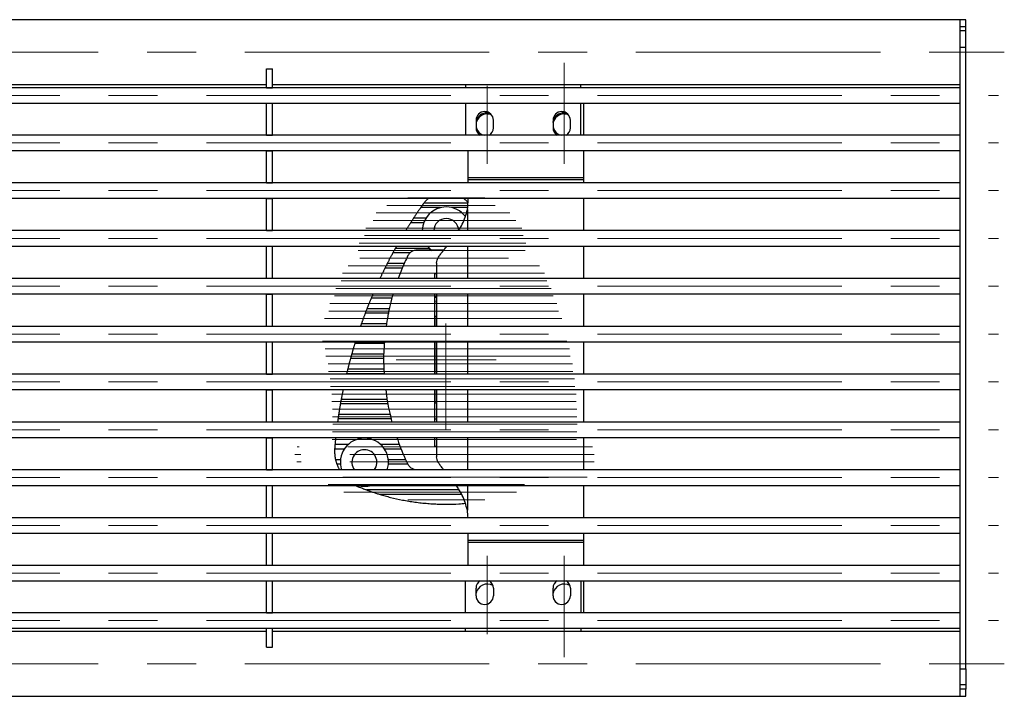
# Model space of a CAD drawing. Header units: millimetres. Extents: x 8 to 273, y 79 to 264.
# Tile 6 of 9: x 140 to 192, y 79 to 114. Entities that reach past the tile are written whole.
import ezdxf

# ---------------------------------------------------------------- set-up
doc = ezdxf.new("R2010")
doc.units = ezdxf.units.MM
doc.linetypes.add('CENTERX2', pattern=[20.32, 12.7, -2.54, 2.54, -2.54])
doc.layers.add('FORMAT', color=7, linetype='Continuous')

msp = doc.modelspace()

# ---------------------------------------------------------------- linework, layer by layer
at = {"color": 7, "linetype": 'Continuous', "lineweight": 25}
for p, q in [((189.308, 114.076), (9.908, 114.076)), ((189.608, 114.076), (189.308, 114.076)), ((189.308, 113.698), (189.308, 114.076)), ((189.308, 112.649), (189.308, 114.076)), ((189.608, 113.698), (189.308, 113.698)), ((189.608, 113.698), (189.608, 114.076)), ((189.608, 113.488), (189.608, 113.698)), ((189.608, 113.488), (189.308, 113.488)), ((189.608, 112.649), (189.608, 113.488)), ((189.308, 112.649), (189.608, 112.649)), ((189.308, 80.333), (189.308, 112.649)), ((189.608, 80.333), (189.608, 112.649)), ((153.278, 111.522), (153.578, 111.522)), ((153.278, 110.542), (153.278, 111.522)), ((153.578, 110.542), (153.578, 111.522)), ((189.308, 110.536), (9.908, 110.536)), ((117.698, 110.706), (153.278, 110.706)), ((153.278, 110.542), (153.578, 110.542)), ((153.278, 110.536), (153.278, 110.542)), ((153.578, 110.706), (189.308, 110.706)), ((153.578, 110.536), (153.578, 110.542)), ((163.608, 110.706), (163.608, 110.536)), ((169.608, 110.536), (169.608, 110.706)), ((9.908, 109.736), (189.308, 109.736)), ((153.278, 109.73), (153.278, 109.736)), ((153.278, 109.73), (153.578, 109.73)), ((153.278, 108.075), (153.278, 109.73)), ((153.578, 109.73), (153.578, 109.736)), ((153.578, 108.075), (153.578, 109.73)), ((163.608, 109.736), (163.608, 108.068)), ((169.608, 108.068), (169.608, 109.736)), ((169.744, 109.736), (169.744, 108.068)), ((164.744, 109.241), (164.849, 109.232)), ((168.744, 109.241), (168.849, 109.232)), ((164.158, 108.852), (164.158, 108.452)), ((165.058, 108.452), (165.058, 108.852)), ((168.158, 108.852), (168.158, 108.452)), ((169.058, 108.452), (169.058, 108.852)), ((189.308, 108.068), (9.908, 108.068)), ((153.278, 108.075), (153.578, 108.075)), ((153.278, 108.068), (153.278, 108.075)), ((153.578, 108.068), (153.578, 108.075)), ((9.908, 107.268), (189.308, 107.268)), ((153.278, 107.26), (153.278, 107.268)), ((153.278, 107.26), (153.578, 107.26)), ((153.278, 105.6), (153.278, 107.26)), ((153.578, 107.26), (153.578, 107.268)), ((153.578, 105.6), (153.578, 107.26)), ((163.744, 105.867), (163.744, 107.268)), ((169.744, 107.268), (169.744, 105.867)), ((189.308, 105.592), (9.908, 105.592)), ((153.278, 105.6), (153.578, 105.6)), ((153.278, 105.592), (153.278, 105.6)), ((153.578, 105.592), (153.578, 105.6)), ((163.744, 105.765), (163.744, 105.867)), ((163.744, 105.867), (169.744, 105.867)), ((163.744, 105.592), (163.744, 105.765)), ((163.744, 105.765), (169.744, 105.765)), ((169.744, 105.867), (169.744, 105.765)), ((169.744, 105.765), (169.744, 105.592)), ((9.908, 104.792), (189.308, 104.792)), ((153.278, 104.783), (153.278, 104.792)), ((153.278, 104.783), (153.578, 104.783)), ((153.278, 103.119), (153.278, 104.783)), ((153.578, 104.783), (153.578, 104.792)), ((153.578, 103.119), (153.578, 104.783)), ((163.744, 104.741), (163.744, 104.792)), ((169.744, 104.792), (169.744, 103.11)), ((162.316, 104.306), (161.278, 104.306)), ((161.434, 103.522), (160.758, 103.522)), ((161.55, 103.757), (160.91, 103.757)), ((189.308, 103.11), (9.908, 103.11)), ((153.278, 103.119), (153.578, 103.119)), ((153.278, 103.11), (153.278, 103.119)), ((153.578, 103.11), (153.578, 103.119)), ((9.908, 102.31), (189.308, 102.31)), ((153.278, 102.301), (153.278, 102.31)), ((153.278, 102.301), (153.578, 102.301)), ((153.278, 100.634), (153.278, 102.301)), ((153.578, 102.301), (153.578, 102.31)), ((153.578, 100.634), (153.578, 102.301)), ((161.743, 102.188), (159.964, 102.188)), ((162.475, 102.091), (161.065, 102.091)), ((169.744, 102.31), (169.744, 100.624)), ((162.108, 101.424), (162.108, 100.624)), ((162.108, 100.873), (162.008, 100.867)), ((162.008, 100.867), (162.008, 100.619)), ((189.308, 100.624), (9.908, 100.624)), ((153.278, 100.634), (153.578, 100.634)), ((153.278, 100.624), (153.278, 100.634)), ((153.578, 100.624), (153.578, 100.634)), ((9.908, 99.824), (189.308, 99.824)), ((153.278, 99.814), (153.278, 99.824)), ((153.278, 99.814), (153.578, 99.814)), ((153.278, 98.145), (153.278, 99.814)), ((153.578, 99.814), (153.578, 99.824)), ((153.578, 98.145), (153.578, 99.814)), ((162.108, 99.824), (162.108, 98.135)), ((169.744, 99.824), (169.744, 98.135)), ((162.108, 99.349), (162.004, 99.33)), ((162.005, 99.461), (162.108, 99.445)), ((162.008, 99.726), (162.108, 99.726)), ((159.639, 98.814), (158.398, 98.814)), ((162.092, 98.641), (162.008, 98.641)), ((162.092, 98.641), (162.092, 98.135)), ((189.308, 98.135), (9.908, 98.135)), ((153.278, 98.145), (153.578, 98.145)), ((153.278, 98.135), (153.278, 98.145)), ((153.578, 98.135), (153.578, 98.145)), ((9.908, 97.335), (189.308, 97.335)), ((153.278, 97.326), (153.278, 97.335)), ((153.278, 97.326), (153.578, 97.326)), ((153.278, 95.656), (153.278, 97.326)), ((153.578, 97.326), (153.578, 97.335)), ((153.578, 95.656), (153.578, 97.326)), ((162.092, 97.335), (162.092, 95.646)), ((162.108, 97.335), (162.108, 95.646)), ((169.744, 97.335), (169.744, 95.646)), ((157.433, 95.676), (157.426, 95.646)), ((189.308, 95.646), (9.908, 95.646)), ((153.278, 95.656), (153.578, 95.656)), ((153.278, 95.646), (153.278, 95.656)), ((153.578, 95.646), (153.578, 95.656)), ((9.908, 94.846), (189.308, 94.846)), ((153.278, 94.836), (153.278, 94.846)), ((153.278, 94.836), (153.578, 94.836)), ((153.278, 93.168), (153.278, 94.836)), ((153.578, 94.836), (153.578, 94.846)), ((153.578, 93.168), (153.578, 94.836)), ((162.092, 94.846), (162.092, 94.141)), ((162.108, 94.846), (162.108, 93.158)), ((169.744, 94.846), (169.744, 93.158)), ((162.092, 94.141), (162.008, 94.141)), ((189.308, 93.158), (9.908, 93.158)), ((153.278, 93.168), (153.578, 93.168)), ((153.278, 93.158), (153.278, 93.168)), ((153.578, 93.158), (153.578, 93.168)), ((162.004, 93.452), (162.108, 93.433)), ((162.005, 93.321), (162.108, 93.337)), ((9.908, 92.358), (189.308, 92.358)), ((153.278, 92.348), (153.278, 92.358)), ((153.278, 92.348), (153.578, 92.348)), ((153.278, 90.681), (153.278, 92.348)), ((153.578, 92.348), (153.578, 92.358)), ((153.578, 90.681), (153.578, 92.348)), ((162.008, 92.358), (162.008, 91.914)), ((162.108, 92.358), (162.108, 91.358)), ((169.744, 92.358), (169.744, 90.672)), ((157.309, 91.753), (156.81, 91.753)), ((157.507, 91.988), (156.829, 91.988)), ((162.008, 91.914), (162.108, 91.908)), ((157.115, 91.203), (156.858, 91.203)), ((189.308, 90.672), (9.908, 90.672)), ((153.278, 90.681), (153.578, 90.681)), ((153.278, 90.672), (153.278, 90.681)), ((153.578, 90.672), (153.578, 90.681)), ((157.112, 90.968), (156.928, 90.968)), ((161.065, 90.691), (162.474, 90.691)), ((9.908, 89.872), (189.308, 89.872)), ((153.278, 89.863), (153.278, 89.872)), ((153.278, 89.863), (153.578, 89.863)), ((153.278, 88.199), (153.278, 89.863)), ((153.578, 89.863), (153.578, 89.872)), ((153.578, 88.199), (153.578, 89.863)), ((169.744, 89.872), (169.744, 88.19)), ((189.308, 88.19), (9.908, 88.19)), ((153.278, 88.199), (153.578, 88.199)), ((153.278, 88.19), (153.278, 88.199)), ((153.578, 88.19), (153.578, 88.199)), ((9.908, 87.39), (189.308, 87.39)), ((153.278, 87.382), (153.278, 87.39)), ((153.278, 87.382), (153.578, 87.382)), ((153.278, 85.721), (153.278, 87.382)), ((153.578, 87.382), (153.578, 87.39)), ((153.578, 85.721), (153.578, 87.382)), ((163.744, 87.017), (163.744, 87.39)), ((163.744, 87.017), (169.744, 87.017)), ((163.744, 86.915), (163.744, 87.017)), ((169.744, 87.39), (169.744, 87.017)), ((169.744, 87.017), (169.744, 86.915)), ((163.744, 86.915), (169.744, 86.915)), ((163.744, 85.714), (163.744, 86.915)), ((169.744, 86.915), (169.744, 85.714)), ((189.308, 85.714), (9.908, 85.714)), ((153.278, 85.721), (153.578, 85.721)), ((153.278, 85.714), (153.278, 85.721)), ((153.578, 85.714), (153.578, 85.721)), ((9.908, 84.914), (189.308, 84.914)), ((153.278, 84.907), (153.278, 84.914)), ((153.278, 84.907), (153.578, 84.907)), ((153.278, 83.251), (153.278, 84.907)), ((153.578, 84.907), (153.578, 84.914)), ((153.578, 83.251), (153.578, 84.907)), ((163.608, 83.245), (163.608, 84.914)), ((164.158, 84.13), (164.158, 84.53)), ((165.058, 84.53), (165.058, 84.13)), ((168.158, 84.13), (168.158, 84.53)), ((169.058, 84.53), (169.058, 84.13)), ((169.608, 84.914), (169.608, 83.245)), ((169.744, 84.914), (169.744, 83.245)), ((189.308, 83.245), (9.908, 83.245)), ((153.278, 83.251), (153.578, 83.251)), ((153.278, 83.245), (153.278, 83.251)), ((153.578, 83.245), (153.578, 83.251)), ((9.908, 82.445), (189.308, 82.445)), ((153.278, 82.44), (153.278, 82.445)), ((153.278, 82.44), (153.578, 82.44)), ((153.278, 81.459), (153.278, 82.44)), ((153.578, 82.44), (153.578, 82.445)), ((153.578, 81.459), (153.578, 82.44)), ((163.608, 82.276), (163.608, 82.445)), ((169.608, 82.445), (169.608, 82.276)), ((153.278, 82.276), (117.698, 82.276)), ((189.308, 82.276), (153.578, 82.276)), ((153.278, 81.459), (153.578, 81.459)), ((189.308, 80.333), (189.608, 80.333)), ((189.308, 79.132), (189.308, 80.333)), ((189.608, 80.333), (189.608, 79.494)), ((189.608, 79.494), (189.308, 79.494)), ((189.608, 79.494), (189.608, 79.284)), ((9.908, 78.906), (189.308, 78.906)), ((189.608, 79.284), (189.308, 79.284)), ((189.308, 78.906), (189.308, 79.284)), ((189.308, 78.906), (189.308, 79.132)), ((189.308, 78.906), (189.608, 78.906)), ((189.608, 78.906), (189.608, 79.284))]:
    msp.add_line(p, q, dxfattribs=at)
at = {"color": 8, "linetype": 'Continuous', "lineweight": 25}
for p, q in [((163.739, 104.542), (161.448, 104.542)), ((163.72, 104.306), (162.9, 104.306)), ((163.708, 104.205), (163.708, 103.11)), ((160.722, 101.952), (159.835, 101.952)), ((163.708, 102.31), (163.708, 100.624)), ((160.43, 101.403), (159.546, 101.403)), ((160.323, 101.168), (159.428, 101.168)), ((163.708, 99.824), (163.708, 98.135)), ((159.793, 99.599), (158.711, 99.599)), ((159.661, 99.049), (158.489, 99.049)), ((159.513, 98.265), (158.197, 98.265)), ((159.393, 97.245), (157.861, 97.245)), ((163.708, 97.335), (163.708, 95.646)), ((159.363, 96.46), (157.633, 96.46)), ((159.364, 96.696), (157.699, 96.696)), ((159.383, 95.676), (157.433, 95.676)), ((159.371, 95.911), (157.49, 95.911)), ((163.708, 94.846), (163.708, 93.158)), ((159.534, 94.342), (157.151, 94.342)), ((159.577, 94.106), (157.109, 94.106)), ((159.754, 93.322), (156.984, 93.322)), ((159.701, 93.557), (157.019, 93.557)), ((163.708, 92.358), (163.708, 90.672)), ((160.179, 91.988), (159.209, 91.988)), ((160.28, 91.753), (159.406, 91.753)), ((160.516, 91.203), (159.601, 91.203)), ((160.617, 90.968), (159.603, 90.968)), ((163.281, 89.634), (158.47, 89.634)), ((163.708, 89.872), (163.708, 88.577)), ((163.411, 89.399), (159.17, 89.399))]:
    msp.add_line(p, q, dxfattribs=at)
at = {"color": 7, "linetype": 'Continuous', "lineweight": 25, "flags": 128}
for points in [[(164.744, 109.177), (164.893, 109.158), (164.954, 109.139)], [(168.744, 109.177), (168.893, 109.158), (168.954, 109.139)], [(161.632, 102.31), (161.743, 102.188), (161.877, 102.077)], [(162.108, 99.627), (162.102, 99.628), (162.005, 99.643)]]:
    msp.add_lwpolyline(points, dxfattribs=at)
at = {"color": 7, "linetype": 'Continuous', "lineweight": 25}
for centre, radius, start, end in [((164.608, 108.852), 0.45, 0, 180), ((164.743, 108.641), 0.6, 89.9519, 167.559), ((164.743, 108.577), 0.6, 89.9519, 167.559), ((168.608, 108.852), 0.45, 0, 180), ((168.743, 108.641), 0.6, 89.9519, 167.559), ((168.743, 108.577), 0.6, 89.9519, 167.559), ((164.743, 108.643), 0.599, 192.4301, 253.6855), ((168.743, 108.643), 0.599, 192.4301, 253.6855), ((164.608, 108.452), 0.45, 180, 238.578), ((164.608, 108.452), 0.45, 301.422, 0), ((168.608, 108.452), 0.45, 180, 238.578), ((168.608, 108.452), 0.45, 301.422, 0), ((159.744, 104.741), 4, 352.3006, 360), ((162.608, 103.091), 1.25, 90, 179.1304), ((162.608, 103.091), 1.25, 36.9416, 90), ((162.608, 103.091), 0.65, 90, 178.3275), ((162.608, 103.091), 0.65, 1.6725, 90), ((158.358, 91.072), 1.25, 90, 198.6832), ((158.358, 91.072), 1.25, 341.3168, 90), ((158.358, 91.072), 0.65, 90, 218.0268), ((158.358, 91.072), 0.65, 321.9732, 90), ((158.358, 91.072), 1.25, 253.8086, 286.1914), ((159.744, 88.041), 4, 2.138, 7.6994), ((164.608, 84.53), 0.45, 121.422, 180), ((164.744, 84.138), 0.6, 60.6367, 167.5214), ((164.608, 84.53), 0.45, 360, 58.578), ((168.608, 84.53), 0.45, 121.422, 180), ((168.744, 84.138), 0.6, 60.6367, 167.5214), ((168.608, 84.53), 0.45, 0, 58.578), ((164.608, 84.13), 0.45, 180, 360), ((164.742, 84.204), 0.598, 196.1317, 221.4603), ((168.608, 84.13), 0.45, 180, 0), ((168.742, 84.204), 0.598, 196.1321, 221.4599)]:
    msp.add_arc(centre, radius, start, end, dxfattribs=at)
for points, knots in [([(161.379, 104.451), (161.371, 104.44), (161.357, 104.42), (161.335, 104.389), (161.315, 104.359), (161.295, 104.33), (161.284, 104.314), (161.278, 104.306)], [0, 0, 0, 0, 0.1973078, 0.4005936, 0.5932818, 0.7926329, 1, 1, 1, 1]), ([(161.448, 104.542), (161.441, 104.534), (161.429, 104.519), (161.406, 104.488), (161.388, 104.464), (161.379, 104.451)], [0, 0, 0, 0, 0.293853, 0.60004, 1, 1, 1, 1]), ([(161.71, 104.792), (161.695, 104.78), (161.652, 104.748), (161.586, 104.691), (161.526, 104.631), (161.479, 104.58), (161.458, 104.554), (161.448, 104.542)], [0, 0, 0, 0, 0.147353, 0.404291, 0.669296, 0.832504, 1, 1, 1, 1]), ([(163.733, 104.583), (163.733, 104.583), (163.721, 104.597), (163.687, 104.633), (163.631, 104.689), (163.569, 104.743), (163.527, 104.777), (163.507, 104.791), (163.507, 104.792)], [0, 0, 0, 0, 0.000616, 0.220868, 0.496188, 0.779279, 0.989173, 1, 1, 1, 1]), ([(161.278, 104.306), (161.269, 104.292), (161.249, 104.264), (161.214, 104.213), (161.177, 104.159), (161.137, 104.099), (161.094, 104.035), (161.048, 103.967), (161.003, 103.898), (160.964, 103.84), (160.933, 103.792), (160.918, 103.769), (160.91, 103.757)], [0, 0, 0, 0, 0.095488, 0.193974, 0.289341, 0.386837, 0.495655, 0.607293, 0.721883, 0.840291, 0.919301, 1, 1, 1, 1]), ([(163.259, 103.11), (163.323, 103.22), (163.455, 103.445), (163.608, 103.813), (163.674, 104.074), (163.708, 104.205)], [0, 0, 0, 0, 0.323026, 0.660029, 1, 1, 1, 1]), ([(160.758, 103.522), (160.749, 103.508), (160.731, 103.48), (160.7, 103.429), (160.666, 103.375), (160.629, 103.316), (160.589, 103.253), (160.548, 103.186), (160.518, 103.137), (160.504, 103.113), (160.501, 103.11)], [0, 0, 0, 0, 0.130056, 0.264175, 0.394085, 0.527, 0.672633, 0.82208, 0.97474, 1, 1, 1, 1]), ([(160.91, 103.757), (160.902, 103.744), (160.885, 103.719), (160.852, 103.668), (160.822, 103.622), (160.798, 103.584), (160.777, 103.552), (160.765, 103.533), (160.758, 103.522)], [0, 0, 0, 0, 0.192183, 0.383515, 0.600031, 0.71334, 0.830324, 1, 1, 1, 1]), ([(159.835, 101.952), (159.829, 101.941), (159.816, 101.916), (159.792, 101.872), (159.765, 101.822), (159.735, 101.767), (159.703, 101.705), (159.669, 101.641), (159.635, 101.576), (159.603, 101.514), (159.572, 101.454), (159.555, 101.42), (159.546, 101.403)], [0, 0, 0, 0, 0.0831995, 0.1699323, 0.2586879, 0.3556363, 0.4549842, 0.5598652, 0.667708, 0.7735654, 0.88294, 1, 1, 1, 1]), ([(159.964, 102.188), (159.961, 102.182), (159.952, 102.165), (159.932, 102.129), (159.904, 102.078), (159.873, 102.023), (159.85, 101.979), (159.839, 101.959), (159.835, 101.952)], [0, 0, 0, 0, 0.0927278, 0.2682639, 0.4655152, 0.6800827, 0.8972287, 1, 1, 1, 1]), ([(160.032, 102.31), (160.026, 102.299), (160.01, 102.27), (159.987, 102.228), (159.972, 102.201), (159.964, 102.188)], [0, 0, 0, 0, 0.243302, 0.616437, 1, 1, 1, 1]), ([(161.065, 102.091), (161.037, 102.09), (160.981, 102.087), (160.899, 102.065), (160.822, 102.031), (160.752, 101.984), (160.69, 101.925), (160.645, 101.867), (160.624, 101.826), (160.616, 101.811)], [0, 0, 0, 0, 0.149168, 0.302662, 0.451829, 0.605323, 0.75449, 0.907983, 1, 1, 1, 1]), ([(162.108, 101.424), (162.113, 101.476), (162.124, 101.576), (162.205, 101.735), (162.314, 101.893), (162.456, 102.069), (162.572, 102.207), (162.647, 102.298), (162.657, 102.31)], [0, 0, 0, 0, 0.2108018, 0.4073092, 0.589855, 0.758859, 0.9677364, 1, 1, 1, 1]), ([(159.546, 101.403), (159.54, 101.391), (159.527, 101.366), (159.502, 101.316), (159.475, 101.262), (159.448, 101.208), (159.434, 101.181), (159.428, 101.168)], [0, 0, 0, 0, 0.190505, 0.380437, 0.585863, 0.799876, 1, 1, 1, 1]), ([(160.616, 101.811), (160.513, 101.594), (160.328, 101.204), (160.177, 100.799), (160.11, 100.619)], [0, 0, 0, 0, 0.555622, 1, 1, 1, 1]), ([(159.428, 101.168), (159.421, 101.154), (159.407, 101.127), (159.383, 101.078), (159.356, 101.024), (159.328, 100.966), (159.298, 100.904), (159.267, 100.841), (159.237, 100.777), (159.209, 100.717), (159.183, 100.663), (159.169, 100.634), (159.162, 100.619)], [0, 0, 0, 0, 0.094051, 0.190989, 0.284971, 0.381318, 0.482308, 0.586024, 0.69043, 0.798069, 0.897357, 1, 1, 1, 1]), ([(158.81, 99.834), (158.805, 99.822), (158.794, 99.797), (158.773, 99.748), (158.751, 99.695), (158.728, 99.64), (158.716, 99.613), (158.711, 99.599)], [0, 0, 0, 0, 0.1896047, 0.3787874, 0.5788547, 0.7852003, 1, 1, 1, 1]), ([(159.85, 99.834), (159.849, 99.832), (159.727, 99.452), (159.593, 98.885), (159.518, 98.314), (159.495, 98.135)], [0, 0, 0, 0, 0.00439, 0.689377, 1, 1, 1, 1]), ([(162.008, 99.824), (162.008, 99.668), (162.008, 99.309), (162.008, 98.842), (162.008, 98.435), (162.008, 98.233), (162.008, 98.135)], [0, 0, 0, 0, 0.279111, 0.644439, 0.827334, 1, 1, 1, 1]), ([(158.711, 99.599), (158.705, 99.585), (158.694, 99.558), (158.674, 99.51), (158.652, 99.456), (158.628, 99.399), (158.603, 99.338), (158.578, 99.276), (158.554, 99.213), (158.53, 99.153), (158.507, 99.097), (158.495, 99.065), (158.489, 99.049)], [0, 0, 0, 0, 0.093561, 0.189958, 0.283469, 0.379434, 0.477825, 0.578922, 0.679776, 0.783689, 0.889783, 1, 1, 1, 1]), ([(158.398, 98.814), (158.393, 98.799), (158.382, 98.772), (158.364, 98.723), (158.345, 98.671), (158.323, 98.614), (158.301, 98.553), (158.279, 98.491), (158.256, 98.43), (158.235, 98.372), (158.215, 98.314), (158.203, 98.282), (158.197, 98.265)], [0, 0, 0, 0, 0.103593, 0.193225, 0.285169, 0.380323, 0.478031, 0.576893, 0.678613, 0.777438, 0.87935, 1, 1, 1, 1]), ([(158.489, 99.049), (158.486, 99.041), (158.478, 99.021), (158.462, 98.979), (158.442, 98.927), (158.421, 98.875), (158.407, 98.836), (158.4, 98.819), (158.398, 98.814)], [0, 0, 0, 0, 0.136273, 0.319235, 0.513957, 0.716179, 0.917445, 1, 1, 1, 1]), ([(158.197, 98.265), (158.193, 98.253), (158.185, 98.229), (158.168, 98.182), (158.157, 98.15), (158.152, 98.135)], [0, 0, 0, 0, 0.347032, 0.69352, 1, 1, 1, 1]), ([(157.861, 97.245), (157.856, 97.229), (157.847, 97.2), (157.831, 97.149), (157.815, 97.096), (157.798, 97.039), (157.781, 96.979), (157.763, 96.918), (157.745, 96.858), (157.729, 96.801), (157.713, 96.745), (157.704, 96.713), (157.699, 96.696)], [0, 0, 0, 0, 0.112248, 0.202848, 0.295875, 0.390205, 0.487138, 0.583797, 0.683263, 0.779727, 0.879134, 1, 1, 1, 1]), ([(157.889, 97.335), (157.885, 97.325), (157.877, 97.296), (157.867, 97.266), (157.862, 97.249), (157.861, 97.245)], [0, 0, 0, 0, 0.313492, 0.808151, 1, 1, 1, 1]), ([(159.399, 97.335), (159.385, 97.156), (159.355, 96.748), (159.352, 96.184), (159.375, 95.801), (159.385, 95.646)], [0, 0, 0, 0, 0.318718, 0.725806, 1, 1, 1, 1]), ([(162.008, 97.335), (162.008, 97.178), (162.008, 96.811), (162.008, 96.337), (162.008, 95.931), (162.008, 95.736), (162.008, 95.646)], [0, 0, 0, 0, 0.279631, 0.653216, 0.840269, 1, 1, 1, 1]), ([(157.633, 96.46), (157.63, 96.447), (157.623, 96.421), (157.61, 96.373), (157.596, 96.32), (157.58, 96.263), (157.565, 96.203), (157.549, 96.143), (157.534, 96.083), (157.519, 96.026), (157.506, 95.974), (157.496, 95.936), (157.492, 95.917), (157.49, 95.911)], [0, 0, 0, 0, 0.0928429, 0.1884374, 0.2812585, 0.3766596, 0.4715107, 0.5690493, 0.6649321, 0.7636497, 0.8584906, 0.9562272, 1, 1, 1, 1]), ([(157.699, 96.696), (157.695, 96.684), (157.689, 96.66), (157.675, 96.611), (157.661, 96.559), (157.647, 96.508), (157.638, 96.476), (157.634, 96.463), (157.633, 96.46)], [0, 0, 0, 0, 0.1881858, 0.3761779, 0.568849, 0.7643449, 0.9579417, 1, 1, 1, 1]), ([(157.49, 95.911), (157.488, 95.901), (157.482, 95.879), (157.471, 95.833), (157.458, 95.781), (157.446, 95.731), (157.437, 95.695), (157.434, 95.68), (157.433, 95.676)], [0, 0, 0, 0, 0.166094, 0.352022, 0.542884, 0.736333, 0.928778, 1, 1, 1, 1]), ([(157.249, 94.846), (157.246, 94.832), (157.24, 94.803), (157.229, 94.751), (157.218, 94.695), (157.207, 94.635), (157.195, 94.576), (157.183, 94.516), (157.173, 94.46), (157.163, 94.408), (157.156, 94.369), (157.152, 94.349), (157.151, 94.342)], [0, 0, 0, 0, 0.095719, 0.198811, 0.304823, 0.409177, 0.51652, 0.621485, 0.729529, 0.833812, 0.941207, 1, 1, 1, 1]), ([(159.47, 94.846), (159.492, 94.643), (159.555, 94.073), (159.699, 93.516), (159.791, 93.158)], [0, 0, 0, 0, 0.355471, 1, 1, 1, 1]), ([(162.008, 94.846), (162.008, 94.53), (162.008, 93.963), (162.008, 93.404), (162.008, 93.158)], [0, 0, 0, 0, 0.558458, 1, 1, 1, 1]), ([(157.151, 94.342), (157.149, 94.331), (157.145, 94.308), (157.136, 94.261), (157.127, 94.21), (157.118, 94.16), (157.112, 94.126), (157.109, 94.11), (157.109, 94.106)], [0, 0, 0, 0, 0.176238, 0.362781, 0.552005, 0.742508, 0.932335, 1, 1, 1, 1]), ([(157.109, 94.106), (157.106, 94.094), (157.102, 94.069), (157.094, 94.023), (157.085, 93.971), (157.076, 93.914), (157.066, 93.855), (157.056, 93.796), (157.047, 93.736), (157.038, 93.68), (157.03, 93.629), (157.024, 93.587), (157.02, 93.566), (157.019, 93.557)], [0, 0, 0, 0, 0.089598, 0.18165, 0.274096, 0.369176, 0.462426, 0.558356, 0.651996, 0.748373, 0.841586, 0.937557, 1, 1, 1, 1]), ([(156.984, 93.322), (156.983, 93.309), (156.979, 93.283), (156.972, 93.235), (156.966, 93.193), (156.963, 93.166), (156.962, 93.158)], [0, 0, 0, 0, 0.28779, 0.583978, 0.871749, 1, 1, 1, 1]), ([(157.019, 93.557), (157.017, 93.545), (157.014, 93.522), (157.006, 93.473), (156.999, 93.422), (156.992, 93.372), (156.987, 93.34), (156.985, 93.325), (156.984, 93.322)], [0, 0, 0, 0, 0.1873657, 0.3746746, 0.5632979, 0.7526948, 0.9415325, 1, 1, 1, 1]), ([(156.865, 92.358), (156.865, 92.354), (156.863, 92.331), (156.858, 92.287), (156.852, 92.228), (156.846, 92.169), (156.841, 92.113), (156.836, 92.061), (156.832, 92.02), (156.83, 91.997), (156.829, 91.988)], [0, 0, 0, 0, 0.033234, 0.175044, 0.320955, 0.46294, 0.609058, 0.750736, 0.896556, 1, 1, 1, 1]), ([(160.047, 92.358), (160.073, 92.273), (160.223, 91.795), (160.439, 91.343), (160.616, 90.971)], [0, 0, 0, 0, 0.1778036, 1, 1, 1, 1]), ([(156.81, 91.753), (156.81, 91.74), (156.809, 91.714), (156.808, 91.667), (156.808, 91.615), (156.81, 91.559), (156.813, 91.501), (156.818, 91.443), (156.825, 91.385), (156.833, 91.331), (156.842, 91.279), (156.851, 91.237), (156.856, 91.214), (156.858, 91.203)], [0, 0, 0, 0, 0.091264, 0.185158, 0.276428, 0.370378, 0.461057, 0.554363, 0.645171, 0.738525, 0.83093, 0.925932, 1, 1, 1, 1]), ([(156.815, 91.816), (156.813, 91.801), (156.812, 91.777), (156.811, 91.759), (156.81, 91.753)], [0, 0, 0, 0, 0.633177, 1, 1, 1, 1]), ([(156.829, 91.988), (156.828, 91.976), (156.826, 91.953), (156.822, 91.905), (156.818, 91.857), (156.816, 91.828), (156.815, 91.816)], [0, 0, 0, 0, 0.2650769, 0.5301263, 0.795799, 1, 1, 1, 1]), ([(156.858, 91.203), (156.861, 91.193), (156.866, 91.17), (156.878, 91.125), (156.892, 91.074), (156.908, 91.023), (156.921, 90.988), (156.926, 90.972), (156.928, 90.968)], [0, 0, 0, 0, 0.168287, 0.3507453, 0.5388083, 0.7330517, 0.9305943, 1, 1, 1, 1]), ([(162.49, 90.672), (162.469, 90.697), (162.398, 90.782), (162.296, 90.914), (162.193, 91.071), (162.122, 91.22), (162.113, 91.311), (162.108, 91.358)], [0, 0, 0, 0, 0.092149, 0.308217, 0.53119, 0.761619, 1, 1, 1, 1]), ([(156.928, 90.968), (156.932, 90.956), (156.942, 90.93), (156.96, 90.885), (156.981, 90.835), (157.006, 90.781), (157.034, 90.726), (157.054, 90.689), (157.064, 90.672)], [0, 0, 0, 0, 0.160105, 0.324773, 0.489866, 0.659213, 0.835185, 1, 1, 1, 1]), ([(160.616, 90.971), (160.629, 90.946), (160.657, 90.897), (160.712, 90.833), (160.777, 90.779), (160.85, 90.737), (160.93, 90.707), (161.002, 90.693), (161.048, 90.691), (161.065, 90.691)], [0, 0, 0, 0, 0.149166, 0.302658, 0.451824, 0.605315, 0.754483, 0.907977, 1, 1, 1, 1]), ([(157.893, 89.872), (157.895, 89.871), (157.942, 89.845), (157.991, 89.824), (158.039, 89.804)], [0, 0, 0, 0, 0.029325, 1, 1, 1, 1]), ([(158.039, 89.804), (158.075, 89.789), (158.148, 89.759), (158.256, 89.716), (158.365, 89.674), (158.435, 89.647), (158.47, 89.634)], [0, 0, 0, 0, 0.247239, 0.495309, 0.746762, 1, 1, 1, 1]), ([(158.47, 89.634), (158.492, 89.626), (158.537, 89.61), (158.611, 89.583), (158.693, 89.554), (158.811, 89.513), (158.928, 89.475), (159.041, 89.439), (159.112, 89.417), (159.154, 89.404), (159.17, 89.399)], [0, 0, 0, 0, 0.099624, 0.200943, 0.323868, 0.447571, 0.699202, 0.813769, 0.928968, 1, 1, 1, 1]), ([(163.708, 88.577), (163.672, 88.712), (163.602, 88.973), (163.45, 89.345), (163.286, 89.643), (163.167, 89.81), (163.123, 89.872)], [0, 0, 0, 0, 0.2919942, 0.5620393, 0.8359685, 1, 1, 1, 1]), ([(159.17, 89.399), (159.259, 89.373), (159.436, 89.32), (159.828, 89.217), (160.236, 89.126), (160.661, 89.05), (160.986, 89), (161.316, 88.96), (161.647, 88.928), (161.976, 88.906), (162.302, 88.893), (162.731, 88.889), (163.166, 88.896), (163.491, 88.928), (163.603, 88.939)], [0, 0, 0, 0, 0.063936, 0.128512, 0.270837, 0.342765, 0.41643, 0.490163, 0.56443, 0.638758, 0.710251, 0.781827, 0.925183, 1, 1, 1, 1])]:
    msp.add_open_spline(points, degree=3, knots=knots, dxfattribs=at)
at = {"layer": 'FORMAT', "linetype": 'CENTERX2', "lineweight": 18}
for p, q in [((9.908, 112.391), (189.308, 112.391)), ((189.308, 112.391), (191.608, 112.391)), ((168.744, 111.84), (168.744, 106.578)), ((164.744, 106.578), (164.744, 110.642)), ((7.908, 110.136), (191.308, 110.136)), ((7.908, 107.668), (191.308, 107.668)), ((7.908, 105.192), (191.308, 105.192)), ((165.146, 104.424), (159.526, 104.424)), ((164.609, 104.816), (160.608, 104.816)), ((165.916, 104.032), (158.97, 104.032)), ((166.234, 103.639), (158.809, 103.639)), ((166.609, 102.855), (158.371, 102.855)), ((166.535, 103.247), (158.438, 103.247)), ((7.908, 102.71), (191.308, 102.71)), ((166.748, 102.462), (158.079, 102.462)), ((166.716, 102.07), (158.042, 102.07)), ((165.851, 101.678), (158.122, 101.678)), ((167.71, 100.893), (157.219, 100.893)), ((167.464, 101.286), (157.52, 101.286)), ((167.838, 100.501), (157.145, 100.501)), ((7.908, 100.224), (191.308, 100.224)), ((168.061, 100.109), (156.869, 100.109)), ((168.365, 99.324), (156.553, 99.324)), ((168.163, 99.716), (156.808, 99.716)), ((168.439, 98.932), (156.51, 98.932)), ((168.617, 98.539), (156.28, 98.539)), ((162.583, 92.791), (162.583, 98.291)), ((7.908, 97.735), (191.308, 97.735)), ((168.679, 98.147), (156.242, 98.147)), ((168.884, 97.363), (156.005, 97.363)), ((169.023, 96.97), (155.819, 96.97)), ((169.173, 96.186), (155.633, 96.186)), ((169.056, 96.578), (155.797, 96.578)), ((165.208, 96.391), (160.008, 96.391)), ((169.191, 95.793), (155.619, 95.793)), ((7.908, 95.246), (191.308, 95.246)), ((169.282, 95.401), (155.478, 95.401)), ((169.292, 95.009), (155.469, 95.009)), ((169.361, 94.224), (155.347, 94.224)), ((169.36, 94.616), (155.35, 94.616)), ((169.404, 93.832), (155.25, 93.832)), ((169.397, 93.44), (155.253, 93.44)), ((7.908, 92.758), (191.308, 92.758)), ((169.413, 93.047), (155.178, 93.047)), ((169.394, 92.655), (155.188, 92.655)), ((169.381, 92.263), (155.13, 92.263)), ((170.205, 91.87), (154.857, 91.87)), ((170.301, 91.478), (154.745, 91.478)), ((170.303, 91.086), (154.839, 91.086)), ((170.25, 90.693), (154.806, 90.693)), ((7.908, 90.272), (191.308, 90.272)), ((169.941, 90.301), (155.196, 90.301)), ((166.675, 89.909), (156.472, 89.909)), ((166.264, 89.517), (157.295, 89.517)), ((164.612, 89.124), (160.608, 89.124)), ((7.908, 87.79), (191.308, 87.79)), ((164.744, 86.204), (164.744, 82.14)), ((168.744, 80.942), (168.744, 86.204)), ((7.908, 85.314), (191.308, 85.314)), ((7.908, 82.845), (191.308, 82.845)), ((9.908, 80.591), (189.308, 80.591)), ((189.308, 80.591), (191.608, 80.591))]:
    msp.add_line(p, q, dxfattribs=at)

doc.saveas('drawing.dxf')
